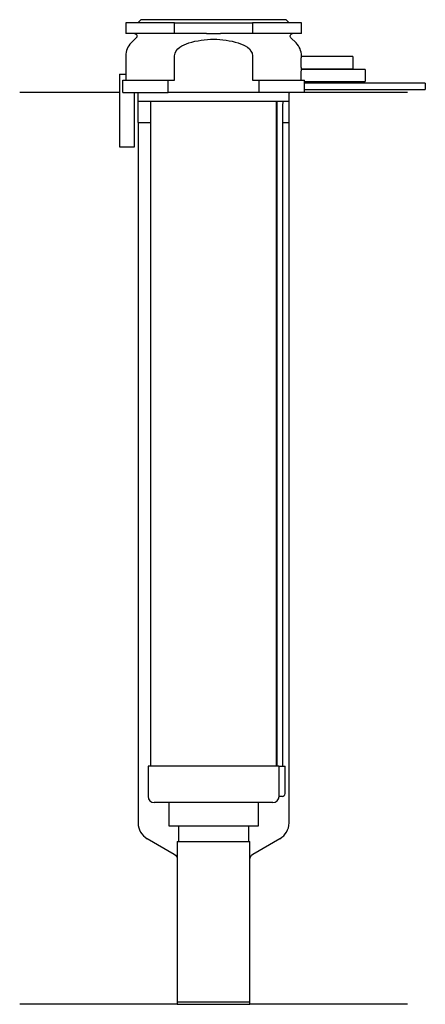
# Model space of a CAD drawing. Header units: millimetres. Extents: x 26 to 92, y 122 to 284.
import ezdxf

# ---------------------------------------------------------------- set-up
doc = ezdxf.new("R2010")
doc.units = ezdxf.units.MM
doc.layers.add('201', color=7, linetype='Continuous')
doc.layers.add('30', color=7, linetype='Continuous')

msp = doc.modelspace()

# ---------------------------------------------------------------- linework, layer by layer
at = {"layer": '201', "color": 113}
for p, q in [((41.98, 272.31), (25.53, 272.31)), ((44.93, 272.31), (45.03, 272.21)), ((45.03, 272.21), (45.03, 267.31)), ((70.03, 272.21), (70.13, 272.31)), ((70.03, 267.31), (70.03, 272.21)), ((89.53, 272.31), (72.53, 272.31)), ((45.03, 267.31), (45.08, 267.31)), ((45.08, 267.31), (47.13, 267.31)), ((45.08, 267.31), (45.08, 151.65)), ((67.93, 267.31), (67.98, 267.31)), ((68.98, 267.31), (69.98, 267.31)), ((69.98, 151.65), (69.98, 267.31)), ((69.98, 267.31), (70.03, 267.31)), ((46.58, 149.06), (51.03, 146.49)), ((64.02, 146.49), (68.48, 149.06)), ((51.53, 145.62), (51.53, 121.7)), ((63.52, 121.7), (63.52, 145.62)), ((51.53, 121.7), (25.53, 121.7)), ((51.53, 121.7), (63.52, 121.7)), ((89.53, 121.7), (63.52, 121.7))]:
    msp.add_line(p, q, dxfattribs=at)
for centre, start, end in [((48.08, 151.65), 180, 240), ((66.98, 151.65), 300, 360)]:
    msp.add_arc(centre, 3, start, end, dxfattribs=at)
at = {"layer": '201', "color": 113, "extrusion": (0, 0, -1)}
for centre, start, end in [((-50.53, 145.62), 120, 180), ((-64.52, 145.62), 0, 60)]:
    msp.add_arc(centre, 1, start, end, dxfattribs=at)
at = {"layer": '30', "color": 113}
for p, q in [((43.03, 283.81), (43.03, 282.01)), ((51.1, 283.81), (43.03, 283.81)), ((45.53, 284.31), (45.03, 283.81)), ((69.53, 284.31), (45.53, 284.31)), ((51.1, 282.01), (51.1, 283.81)), ((51.1, 283.81), (63.95, 283.81)), ((72.03, 283.81), (63.95, 283.81)), ((63.95, 283.81), (63.95, 282.01)), ((70.03, 283.81), (69.53, 284.31)), ((72.03, 282.01), (72.03, 283.81)), ((51.1, 282.01), (43.03, 282.01)), ((44.76, 281.33), (43.9, 280.48)), ((56.38, 282.01), (51.1, 282.01)), ((63.95, 282.01), (58.67, 282.01)), ((72.03, 282.01), (63.95, 282.01)), ((71.15, 280.48), (70.29, 281.33)), ((43.03, 278.35), (43.03, 275.31)), ((51.1, 274.31), (51.1, 278.35)), ((63.95, 278.35), (63.95, 274.31)), ((80.53, 278.21), (72.02, 278.21)), ((72.03, 278.2), (72.03, 278.35)), ((80.53, 278.21), (80.53, 276.21)), ((41.98, 275.31), (43.08, 275.31)), ((41.98, 275.31), (41.98, 263.31)), ((43.08, 274.31), (43.08, 275.31)), ((82.53, 276.11), (72.02, 276.11)), ((72.03, 276.1), (72.03, 276.21)), ((72.03, 276.21), (80.53, 276.21)), ((82.53, 276.11), (82.53, 274.11)), ((42.56, 274.31), (50.04, 274.31)), ((42.56, 272.31), (42.56, 274.31)), ((50.04, 274.31), (51.1, 274.31)), ((50.04, 272.31), (50.04, 274.31)), ((63.95, 274.31), (65.01, 274.31)), ((65.01, 274.31), (72.51, 274.31)), ((65.01, 274.31), (65.01, 272.31)), ((72.53, 273.81), (72.53, 274.11)), ((72.53, 274.11), (82.53, 274.11)), ((92.48, 273.81), (72.53, 273.81)), ((92.48, 273.81), (92.48, 272.81)), ((42.56, 272.31), (50.04, 272.31)), ((44.48, 263.31), (44.48, 272.31)), ((45.03, 272.31), (45.03, 270.81)), ((65.01, 272.31), (50.04, 272.31)), ((72.53, 272.31), (65.01, 272.31)), ((70.03, 270.81), (70.03, 272.31)), ((72.53, 272.31), (72.53, 272.81)), ((72.53, 272.81), (92.48, 272.81)), ((70.03, 270.81), (45.03, 270.81)), ((47.13, 270.81), (47.13, 161.01)), ((67.93, 161.01), (67.93, 270.81)), ((67.98, 270.31), (67.98, 161.01)), ((68.98, 161.01), (68.98, 270.31)), ((41.98, 263.31), (44.48, 263.31)), ((46.73, 161.01), (46.73, 156.01)), ((68.29, 161.01), (46.73, 161.01)), ((68.29, 161.01), (68.29, 156.51)), ((68.29, 161.01), (69.33, 161.01)), ((69.33, 156.51), (69.33, 161.01)), ((67.33, 155.01), (47.73, 155.01)), ((50.13, 155.01), (50.13, 151.19)), ((64.93, 151.19), (64.93, 155.01)), ((68.83, 156.01), (68.32, 156.01)), ((50.13, 151.19), (64.93, 151.19)), ((51.72, 151.19), (51.72, 148.59)), ((63.33, 148.59), (63.33, 151.19)), ((51.53, 148.59), (63.52, 148.59)), ((51.53, 148.59), (51.53, 122.09)), ((63.52, 122.09), (63.52, 148.59)), ((51.53, 122.09), (63.52, 122.09))]:
    msp.add_line(p, q, dxfattribs=at)
at = {"layer": '30', "color": 113, "extrusion": (0, 0, -1)}
for centre, radius, start, end in [((-44.48, 281.61), 0.4, 90, 225), ((-70.58, 281.61), 0.4, -45, 90), ((-71.48, 270.31), 2.5, 0, 11.5426)]:
    msp.add_arc(centre, radius, start, end, dxfattribs=at)
at = {"layer": '30', "color": 113}
for centre, radius, start, end in [((46.03, 278.35), 3, 135, 180), ((69.03, 278.35), 3, 0, 45), ((71.48, 270.31), 3.5, 171.7737, 180), ((68.83, 156.51), 0.5, -90, 0), ((47.73, 156.01), 1, 180, 270), ((67.33, 156.01), 1, -90, 0)]:
    msp.add_arc(centre, radius, start, end, dxfattribs=at)
for points, knots in [([(56.38, 282.01), (56.58, 282.01), (56.77, 282.01), (57.05, 282.01), (57.15, 282.01), (57.29, 282.01), (57.34, 282.01), (57.44, 282.01), (57.49, 282.01), (57.91, 282.01), (58.29, 282.01), (58.67, 282.01)], [0, 0, 0, 0, 0.25, 0.25, 0.375, 0.375, 0.4375, 0.4375, 0.5, 0.5, 1, 1, 1, 1]), ([(51.1, 278.35), (51.1, 278.92), (51.49, 279.43), (52.39, 280.1), (52.92, 280.32), (53.46, 280.48)], [0, 0, 0, 0, 0.5, 0.5, 1, 1, 1, 1]), ([(53.46, 280.48), (54.78, 280.87), (56.15, 281.1), (58.91, 281.1), (60.28, 280.87), (61.59, 280.48)], [0, 0, 0, 0, 0.5, 0.5, 1, 1, 1, 1]), ([(61.59, 280.48), (62.13, 280.32), (62.66, 280.1), (63.57, 279.42), (63.95, 278.92), (63.95, 278.35)], [0, 0, 0, 0, 0.5, 0.5, 1, 1, 1, 1]), ([(72.03, 276.21), (72.03, 276.22), (72.02, 276.22), (72.02, 276.24), (72.02, 276.26), (72.02, 276.31), (72.02, 276.35), (72.01, 276.42), (72.01, 276.46), (72.01, 276.55), (72, 276.6), (72, 276.71), (72, 276.77), (71.99, 276.89), (71.99, 276.95), (71.99, 277.08), (71.99, 277.15), (71.99, 277.28), (71.99, 277.34), (71.99, 277.47), (71.99, 277.53), (72, 277.66), (72, 277.71), (72, 277.82), (72.01, 277.87), (72.01, 277.97), (72.01, 278.01), (72.02, 278.08), (72.02, 278.11), (72.02, 278.16), (72.02, 278.18), (72.02, 278.2), (72.02, 278.21), (72.03, 278.22), (72.03, 278.21), (72.02, 278.21)], [0, 0, 0, 0, 0.062481, 0.062481, 0.124963, 0.124963, 0.187444, 0.187444, 0.249925, 0.249925, 0.312407, 0.312407, 0.374888, 0.374888, 0.437369, 0.437369, 0.499851, 0.499851, 0.562332, 0.562332, 0.624813, 0.624813, 0.687295, 0.687295, 0.749776, 0.749776, 0.812257, 0.812257, 0.874739, 0.874739, 0.93722, 0.93722, 0.999701, 0.999701, 1, 1, 1, 1]), ([(72.01, 274.31), (72.01, 274.34), (72.01, 274.38), (72.01, 274.45), (72, 274.49), (72, 274.58), (72, 274.62), (72, 274.72), (72, 274.76), (71.99, 274.86), (71.99, 274.92), (71.99, 275.02), (71.99, 275.07), (71.99, 275.17), (71.99, 275.23), (71.99, 275.33), (71.99, 275.38), (72, 275.48), (72, 275.53), (72, 275.62), (72, 275.66), (72.01, 275.79), (72.01, 275.86), (72.02, 275.95), (72.02, 275.98), (72.02, 276.03), (72.02, 276.05), (72.02, 276.08), (72.02, 276.09), (72.02, 276.11), (72.03, 276.11), (72.03, 276.12)], [0, 0, 0, 0, 0.062536, 0.062536, 0.125073, 0.125073, 0.187609, 0.187609, 0.250146, 0.250146, 0.312682, 0.312682, 0.375219, 0.375219, 0.437755, 0.437755, 0.500292, 0.500292, 0.562828, 0.562828, 0.625365, 0.625365, 0.750438, 0.750438, 0.812974, 0.812974, 0.875511, 0.875511, 0.938047, 0.938047, 1, 1, 1, 1]), ([(72.53, 274.11), (72.53, 274.12), (72.52, 274.13), (72.52, 274.2), (72.52, 274.25), (72.51, 274.31)], [0, 0, 0, 0, 0.499925, 0.499925, 1, 1, 1, 1]), ([(72.53, 272.81), (72.52, 272.83), (72.52, 272.84), (72.52, 272.86), (72.52, 272.88), (72.52, 272.92), (72.52, 272.94), (72.52, 273.01), (72.52, 273.06), (72.52, 273.18), (72.52, 273.25), (72.52, 273.35), (72.52, 273.38), (72.52, 273.44), (72.52, 273.47), (72.52, 273.53), (72.52, 273.56), (72.52, 273.62), (72.52, 273.64), (72.52, 273.69), (72.52, 273.71), (72.52, 273.75), (72.52, 273.76), (72.52, 273.79), (72.52, 273.8), (72.53, 273.81), (72.53, 273.81)], [0, 0, 0, 0, 0.124937, 0.124937, 0.187405, 0.187405, 0.249873, 0.249873, 0.37481, 0.37481, 0.499746, 0.499746, 0.562214, 0.562214, 0.624683, 0.624683, 0.687151, 0.687151, 0.749619, 0.749619, 0.812087, 0.812087, 0.874556, 0.874556, 0.937024, 1, 1, 1, 1]), ([(68.29, 156.51), (68.29, 156.46), (68.29, 156.4), (68.3, 156.3), (68.3, 156.25), (68.3, 156.16), (68.31, 156.12), (68.31, 156.06), (68.31, 156.04), (68.32, 156.03), (68.32, 156.02), (68.32, 156.01)], [0, 0, 0, 0, 0.208474, 0.208474, 0.417184, 0.417184, 0.626081, 0.626081, 0.836339, 0.836339, 1, 1, 1, 1])]:
    msp.add_open_spline(points, degree=3, knots=knots, dxfattribs=at)

doc.saveas('drawing.dxf')
